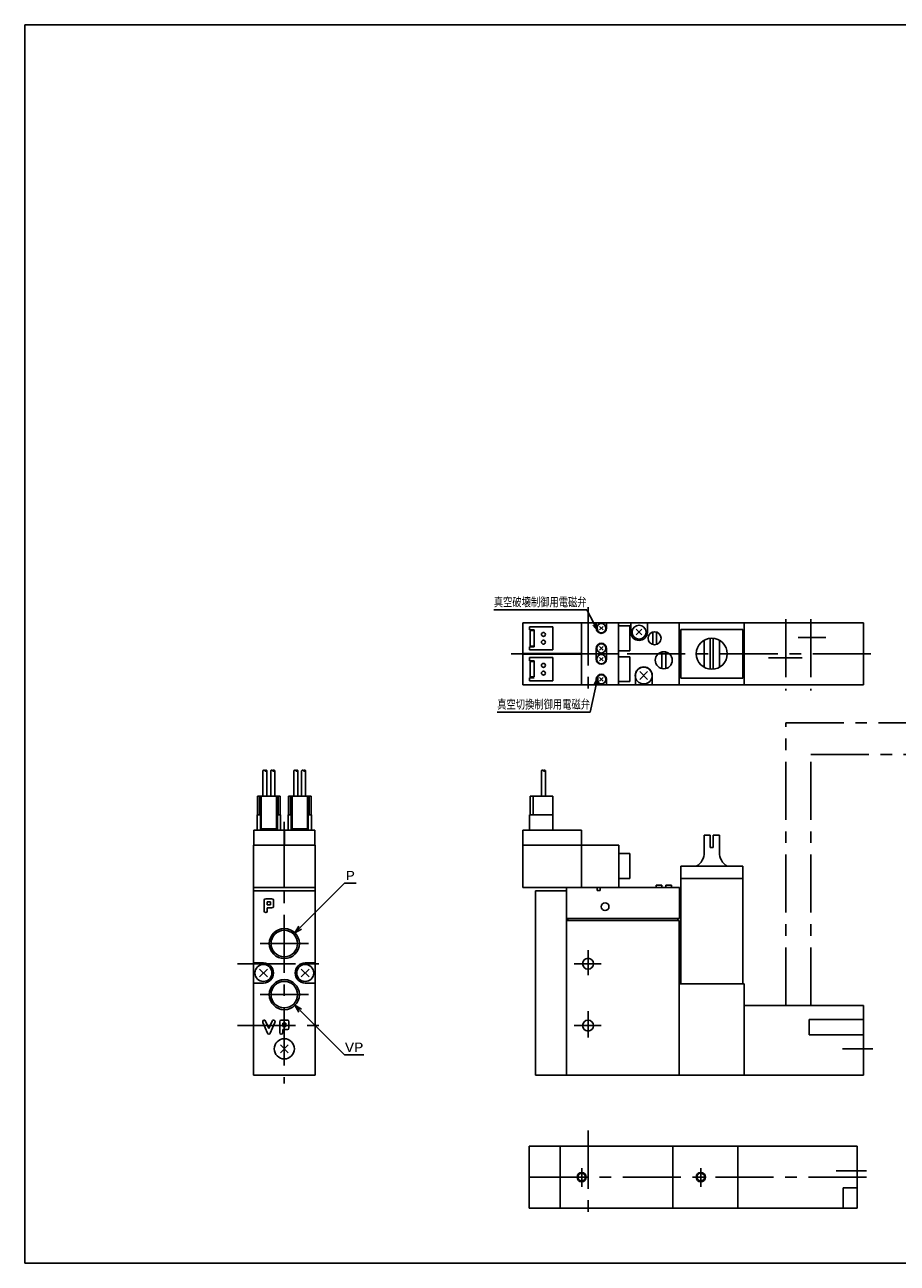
# Model space of a CAD drawing. Extents: x 20 to 584, y 10 to 410.
# Tile 1 of 2: x 20 to 302, y 10 to 410. Entities that reach past the tile are written whole.
import ezdxf
from ezdxf.enums import TextEntityAlignment as Align

# ---------------------------------------------------------------- set-up
doc = ezdxf.new("R2010")
doc.units = 0
doc.header["$LTSCALE"] = 15
doc.linetypes.add('CENTER', pattern=[2, 1.25, -0.25, 0.25, -0.25])
doc.layers.add('CSLAYER1', color=7, linetype='CONTINUOUS')
doc.styles.add('FX_FONT', font='monotxt', dxfattribs={"height": 1, "bigfont": 'bigfont'})

# ---------------------------------------------------------------- blocks, each defined once
blk = doc.blocks.new('FXDIM0000')
at = {"layer": 'CSLAYER1', "color": 3, "linetype": 'CONTINUOUS'}
for p, q in [((107.333171, 116.68276), (123.375545, 132.725134)), ((123.375545, 132.725134), (127.11881, 132.725134)), ((107.333171, 116.68276), (108.583171, 118.847823)), ((107.333171, 116.68276), (109.498234, 117.93276))]:
    blk.add_line(p, q, dxfattribs=at)
at = {"layer": 'CSLAYER1', "color": 3, "style": 'FX_FONT', "width": 1.5}
blk.add_text('P', height=3, dxfattribs=at).set_placement((123.747185, 133.725128), (126.747185, 133.725128), align=Align.FIT)
blk = doc.blocks.new('FXDIM0001')
at = {"layer": 'CSLAYER1', "color": 3, "linetype": 'CONTINUOUS'}
for p, q in [((107.333171, 93.302611), (123.375545, 77.260237)), ((107.333171, 93.302611), (109.498234, 92.052611)), ((107.333171, 93.302611), (108.583171, 91.137547)), ((123.375545, 77.260237), (129.565157, 77.260237))]:
    blk.add_line(p, q, dxfattribs=at)
at = {"layer": 'CSLAYER1', "color": 3, "style": 'FX_FONT', "width": 1.2}
blk.add_text('VP', height=3, dxfattribs=at).set_placement((123.470345, 78.260239), (129.470345, 78.260239), align=Align.FIT)
blk = doc.blocks.new('FXDIM0003')
at = {"layer": 'CSLAYER1', "color": 3, "linetype": 'CONTINUOUS'}
for p, q in [((201.702512, 221.069894), (171.597677, 221.069894)), ((205.244428, 214.230331), (201.702512, 221.069894)), ((205.244428, 214.230331), (203.559391, 216.077125)), ((205.244428, 214.230331), (204.70854, 216.67222))]:
    blk.add_line(p, q, dxfattribs=at)
at = {"layer": 'CSLAYER1', "color": 3, "style": 'FX_FONT', "width": 1.034483}
blk.add_text('真空破壊制御用電磁弁', height=3, dxfattribs=at).set_placement((171.597672, 221.869904), (201.597672, 221.869904), align=Align.FIT)
blk = doc.blocks.new('FXDIM0004')
at = {"layer": 'CSLAYER1', "color": 3, "linetype": 'CONTINUOUS'}
for p, q in [((205.244428, 199.268785), (202.801727, 188.032359)), ((205.244428, 199.268785), (204.099171, 197.046537)), ((205.244428, 199.268785), (205.36373, 196.771633)), ((202.801727, 188.032359), (172.69689, 188.032359))]:
    blk.add_line(p, q, dxfattribs=at)
at = {"layer": 'CSLAYER1', "color": 3, "style": 'FX_FONT', "width": 1.034483}
blk.add_text('真空切換制御用電磁弁', height=3, dxfattribs=at).set_placement((172.696884, 188.832367), (202.696884, 188.832367), align=Align.FIT)

msp = doc.modelspace()

# ---------------------------------------------------------------- linework, layer by layer
at = {"layer": 'CSLAYER1', "color": 7, "linetype": 'CONTINUOUS'}
for p, q in [((20, 10), (20, 410)), ((20, 410), (584, 410)), ((20, 10), (584, 10))]:
    msp.add_line(p, q, dxfattribs=at)
at = {"layer": 'CSLAYER1', "color": 3, "linetype": 'CENTER'}
for p, q in [((202.054335, 221.848721), (202.054335, 192.597578)), ((265.954335, 218.033106), (265.954335, 195.007954)), ((274.054335, 218.033106), (274.054335, 195.007954)), ((269.995856, 212.141762), (278.923976, 212.141762)), ((293.423987, 206.841762), (177.180005, 206.841762)), ((260.362885, 205.541762), (271.288084, 205.541762)), ((265.954335, 93.242685), (265.954335, 184.497504)), ((265.954335, 184.497504), (450.045783, 184.497504)), ((274.054335, 93.242685), (274.054335, 174.321742)), ((274.054335, 174.321742), (458.170783, 174.321742)), ((103.893096, 152.576857), (103.893096, 68.012103)), ((96.094908, 113.242685), (111.756507, 113.242685)), ((202.054335, 102.987038), (202.054335, 111.11334)), ((88.790478, 106.742685), (118.478204, 106.742685)), ((197.599801, 106.742685), (206.317107, 106.742685)), ((96.094908, 96.742685), (111.756507, 96.742685)), ((202.054335, 82.892911), (202.054335, 91.462465)), ((88.790478, 86.742685), (118.478204, 86.742685)), ((197.599801, 86.742685), (206.317107, 86.742685)), ((284.329367, 79.242685), (294.077497, 79.242685)), ((202.054335, 52.832671), (202.054335, 23.581528)), ((200.002217, 40.713092), (200.002217, 34.631186)), ((238.502217, 40.713092), (238.502217, 34.631186)), ((292.02538, 37.825712), (181.15659, 37.825712)), ((282.277249, 39.825712), (292.02538, 39.825712))]:
    msp.add_line(p, q, dxfattribs=at)
at = {"layer": 'CSLAYER1', "color": 3, "linetype": 'CONTINUOUS'}
for p, q in [((180.954335, 216.841762), (291.054335, 216.841762)), ((180.954335, 196.841762), (180.954335, 216.841762)), ((199.954335, 196.841762), (199.954335, 216.841762)), ((204.704335, 216.841762), (204.704335, 215.091762)), ((208.004335, 216.841762), (208.004335, 215.091762)), ((211.954335, 196.841762), (211.954335, 216.841762)), ((215.854335, 216.841762), (215.854335, 213.841762)), ((221.254335, 216.841762), (221.254335, 213.841762)), ((231.554335, 216.841762), (231.554335, 196.841762)), ((252.554335, 216.841762), (252.554335, 196.841762)), ((291.054335, 216.841762), (291.054335, 196.841762)), ((183.154335, 214.591762), (183.154335, 215.591762)), ((183.154335, 215.591762), (190.654335, 215.591762)), ((184.654335, 214.591762), (183.154335, 214.591762)), ((184.654335, 214.341762), (183.354335, 214.341762)), ((183.354335, 214.341762), (183.354335, 209.341762)), ((184.654335, 209.091762), (184.654335, 214.591762)), ((190.654335, 208.091762), (190.654335, 215.591762)), ((206.92002, 215.657447), (205.788649, 214.526077)), ((206.92002, 214.526077), (205.788649, 215.657447)), ((211.954335, 215.841762), (215.554335, 215.841762)), ((215.554335, 215.841762), (215.554335, 207.841762)), ((217.635096, 212.922523), (219.473573, 214.761001)), ((219.473573, 212.922523), (217.635096, 214.761001)), ((222.954335, 213.854223), (222.954335, 209.829301)), ((224.154335, 213.854223), (224.154335, 209.829301)), ((232.054335, 214.691762), (232.054335, 198.991762)), ((252.054335, 214.691762), (232.054335, 214.691762)), ((252.054335, 214.691762), (252.054335, 198.991762)), ((183.154335, 208.091762), (183.154335, 209.091762)), ((183.154335, 209.091762), (184.654335, 209.091762)), ((183.154335, 208.091762), (190.654335, 208.091762)), ((184.654335, 209.341762), (183.354335, 209.341762)), ((204.704335, 205.091762), (204.704335, 208.591762)), ((205.788649, 208.026077), (206.92002, 209.157447)), ((205.788649, 209.157447), (206.92002, 208.026077)), ((208.004335, 205.091762), (208.004335, 208.591762)), ((239.554335, 211.171889), (239.554335, 202.511635)), ((241.554335, 211.816699), (241.554335, 201.866825)), ((242.554335, 211.816699), (242.554335, 201.866825)), ((244.554335, 211.171889), (244.554335, 202.511635)), ((180.954335, 206.941762), (199.954335, 206.941762)), ((211.954335, 206.841762), (180.954335, 206.841762)), ((180.954335, 206.741762), (199.954335, 206.741762)), ((183.154335, 205.591762), (190.654335, 205.591762)), ((183.154335, 204.591762), (183.154335, 205.591762)), ((184.654335, 204.591762), (183.154335, 204.591762)), ((184.654335, 204.341762), (183.354335, 204.341762)), ((183.354335, 204.341762), (183.354335, 199.341762)), ((184.654335, 199.341762), (184.654335, 204.591762)), ((190.654335, 198.091762), (190.654335, 205.591762)), ((206.92002, 205.657447), (205.788649, 204.526077)), ((205.788649, 205.657447), (206.92002, 204.526077)), ((211.954335, 207.841762), (215.554335, 207.841762)), ((211.954335, 205.841762), (215.554335, 205.841762)), ((215.554335, 205.841762), (215.554335, 197.841762)), ((225.954335, 202.058015), (225.954335, 207.491762)), ((227.154335, 202.058015), (227.154335, 207.425509)), ((221.327127, 201.114554), (218.781542, 198.56897)), ((221.327127, 198.56897), (218.781542, 201.114554)), ((291.054335, 196.841762), (180.954335, 196.841762)), ((183.154335, 198.091762), (183.154335, 199.091762)), ((183.154335, 199.091762), (184.654335, 199.091762)), ((183.154335, 198.091762), (190.654335, 198.091762)), ((184.654335, 199.341762), (183.354335, 199.341762)), ((204.704335, 198.591762), (204.704335, 196.841762)), ((205.788649, 198.026077), (206.92002, 199.157447)), ((205.788649, 199.157447), (206.92002, 198.026077)), ((208.004335, 198.591762), (208.004335, 196.841762)), ((211.954335, 197.841762), (215.554335, 197.841762)), ((217.354335, 196.841762), (217.354335, 199.841762)), ((222.754335, 196.841762), (222.754335, 199.841762)), ((252.054335, 198.991762), (232.054335, 198.991762)), ((96.993096, 160.842685), (96.993096, 169.058481)), ((98.293096, 160.842685), (98.293096, 169.058481)), ((99.493096, 160.842685), (99.493096, 169.058481)), ((100.793096, 160.842685), (100.793096, 169.058481)), ((106.993096, 160.842685), (106.993096, 169.058481)), ((108.293096, 160.842685), (108.293096, 169.058481)), ((109.493096, 160.842685), (109.493096, 169.058481)), ((110.793096, 160.842685), (110.793096, 169.058481)), ((187.004335, 160.842685), (187.004335, 169.058481)), ((188.304335, 160.842685), (188.304335, 169.058481)), ((102.568096, 160.842685), (95.218096, 160.842685)), ((95.218096, 154.842685), (95.218096, 160.842685)), ((95.893096, 160.842685), (95.893096, 154.842685)), ((96.393096, 160.842685), (96.393096, 150.342685)), ((101.393096, 160.842685), (101.393096, 150.342685)), ((101.893096, 160.842685), (101.893096, 154.842685)), ((102.568096, 154.842685), (102.568096, 160.842685)), ((112.568096, 160.842685), (105.218096, 160.842685)), ((105.218096, 154.842685), (105.218096, 160.842685)), ((105.893096, 160.842685), (105.893096, 154.842685)), ((106.393096, 160.842685), (106.393096, 150.342685)), ((111.393096, 160.842685), (111.393096, 150.342685)), ((111.893096, 160.842685), (111.893096, 154.842685)), ((112.568096, 154.842685), (112.568096, 160.842685)), ((190.676743, 160.842685), (183.376743, 160.842685)), ((183.376743, 154.842685), (183.376743, 160.842685)), ((184.377151, 154.842685), (184.377151, 160.842685)), ((190.676743, 149.842685), (190.676743, 160.842685)), ((95.143096, 154.842685), (95.143096, 149.842685)), ((95.143096, 154.842685), (96.393096, 154.842685)), ((96.143096, 154.842685), (96.143096, 149.842685)), ((101.393096, 154.842685), (102.643096, 154.842685)), ((101.643096, 154.842685), (101.643096, 149.842685)), ((102.643096, 154.842685), (102.643096, 149.842685)), ((105.143096, 154.842685), (105.143096, 149.842685)), ((105.143096, 154.842685), (106.393096, 154.842685)), ((106.143096, 154.842685), (106.143096, 149.842685)), ((111.393096, 154.842685), (112.643096, 154.842685)), ((111.643096, 154.842685), (111.643096, 149.842685)), ((112.643096, 154.842685), (112.643096, 149.842685)), ((190.676743, 154.842685), (183.176743, 154.842685)), ((183.176743, 154.842685), (183.176743, 149.842685)), ((93.993096, 149.842685), (103.793096, 149.842685)), ((93.993096, 149.842685), (93.993096, 145.042685)), ((96.393096, 150.342685), (101.393096, 150.342685)), ((103.793096, 149.842685), (103.793096, 145.042685)), ((113.793096, 149.842685), (103.993096, 149.842685)), ((103.993096, 149.842685), (103.993096, 145.042685)), ((106.393096, 150.342685), (111.393096, 150.342685)), ((113.793096, 149.842685), (113.793096, 145.042685)), ((180.976743, 149.842685), (180.976743, 131.342685)), ((180.976743, 149.842685), (199.976743, 149.842685)), ((199.976743, 149.842685), (199.976743, 131.342685)), ((239.554335, 148.242685), (239.554335, 142.742685)), ((239.554335, 148.242685), (241.554335, 148.242685)), ((241.554335, 148.242685), (241.554335, 144.242685)), ((242.554335, 148.242685), (242.554335, 144.242685)), ((242.554335, 148.242685), (244.554335, 148.242685)), ((244.554335, 148.242685), (244.554335, 142.238322)), ((93.893096, 70.742685), (93.893096, 145.042685)), ((113.893096, 145.042685), (93.893096, 145.042685)), ((103.893096, 145.042685), (103.893096, 131.342685)), ((113.893096, 70.742685), (113.893096, 145.042685)), ((180.976743, 145.042685), (211.976743, 145.042685)), ((211.976743, 145.042685), (211.976743, 131.342685)), ((241.554335, 144.242685), (242.554335, 144.242685)), ((211.976743, 142.292685), (215.576743, 142.292685)), ((215.576743, 142.292685), (215.576743, 134.292685)), ((232.054335, 138.242685), (252.054335, 138.242685)), ((232.054335, 138.242685), (232.054335, 100.242685)), ((252.054335, 138.242685), (252.054335, 100.242685)), ((211.976743, 134.292685), (215.576743, 134.292685)), ((224.054335, 132.098226), (225.954335, 132.098226)), ((224.054335, 132.098226), (224.054335, 131.342685)), ((225.954335, 132.098226), (225.954335, 131.342685)), ((229.054335, 132.098226), (227.154335, 132.098226)), ((227.154335, 132.098226), (227.154335, 131.342685)), ((229.054335, 132.098226), (229.054335, 131.342685)), ((232.054335, 134.242685), (252.054335, 134.242685)), ((113.893096, 131.342685), (93.893096, 131.342685)), ((113.893096, 130.242685), (93.893096, 130.242685)), ((231.576743, 131.342685), (180.976743, 131.342685)), ((185.054335, 130.242685), (185.054335, 70.742685)), ((185.054335, 130.242685), (195.054335, 130.242685)), ((195.054335, 130.242685), (195.054335, 70.742685)), ((195.076743, 131.342685), (195.076743, 121.342685)), ((204.976743, 131.342685), (204.976743, 130.342685)), ((204.976743, 130.342685), (205.976743, 130.342685)), ((205.976743, 131.342685), (205.976743, 130.342685)), ((231.576743, 131.342685), (231.576743, 121.342685)), ((97.393096, 127.242685), (97.393096, 123.742685)), ((97.893096, 127.742685), (99.893096, 127.742685)), ((98.393096, 126.742685), (99.393096, 126.742685)), ((98.393096, 126.742685), (98.393096, 125.742685)), ((98.393096, 125.742685), (99.393096, 125.742685)), ((98.393096, 124.742685), (99.893096, 124.742685)), ((98.393096, 124.742685), (98.393096, 123.742685)), ((99.393096, 126.742685), (99.393096, 125.742685)), ((100.393096, 127.242685), (100.393096, 125.242685)), ((231.554335, 120.742685), (195.054335, 120.742685)), ((231.576743, 121.342685), (195.076743, 121.342685)), ((195.554335, 120.742685), (195.554335, 121.342685)), ((231.054335, 121.342685), (231.054335, 120.742685)), ((231.554335, 120.742685), (231.554335, 70.742685)), ((97.143096, 106.992685), (93.893096, 106.992685)), ((98.415889, 105.015478), (95.870304, 102.469893)), ((98.415889, 102.469893), (95.870304, 105.015478)), ((111.915889, 105.015478), (109.370304, 102.469893)), ((111.915889, 102.469893), (109.370304, 105.015478)), ((113.893096, 106.992685), (110.643096, 106.992685)), ((93.893096, 100.492685), (97.143096, 100.492685)), ((110.643096, 100.492685), (113.893096, 100.492685)), ((231.554335, 100.242685), (252.554335, 100.242685)), ((252.554335, 70.742685), (252.554335, 100.242685)), ((291.054335, 93.242685), (252.554335, 93.242685)), ((291.054335, 93.242685), (291.054335, 70.742685)), ((97.852669, 88.189645), (98.893096, 85.761981)), ((99.933524, 88.189645), (98.893096, 85.761981)), ((104.893096, 88.492685), (102.893096, 88.492685)), ((291.054335, 88.742685), (273.554335, 88.742685)), ((273.554335, 83.742685), (273.554335, 88.742685)), ((96.933524, 87.795726), (98.433524, 84.295726)), ((100.852669, 87.795726), (99.352669, 84.295726)), ((102.393096, 84.492685), (102.393096, 87.992685)), ((104.393096, 87.492685), (103.393096, 87.492685)), ((103.393096, 86.492685), (103.393096, 87.492685)), ((104.393096, 86.492685), (103.393096, 86.492685)), ((104.893096, 85.492685), (103.393096, 85.492685)), ((103.393096, 85.492685), (103.393096, 84.492685)), ((104.393096, 86.492685), (104.393096, 87.492685)), ((105.393096, 85.992685), (105.393096, 87.992685)), ((105.165889, 80.515478), (102.620304, 77.969893)), ((105.165889, 77.969893), (102.620304, 80.515478)), ((291.054335, 83.742685), (273.554335, 83.742685)), ((93.893096, 70.742685), (113.893096, 70.742685)), ((185.054335, 70.742685), (291.054335, 70.742685)), ((183.002217, 47.825712), (289.002217, 47.825712)), ((183.002217, 47.825712), (183.002217, 27.825712)), ((193.002217, 47.825712), (193.002217, 27.825712)), ((229.502217, 47.825712), (229.502217, 27.825712)), ((250.502217, 47.825712), (250.502217, 27.825712)), ((289.002217, 47.825712), (289.002217, 27.825712)), ((284.502217, 27.825712), (284.502217, 34.325712)), ((289.002217, 34.325712), (284.502217, 34.325712)), ((289.002217, 27.825712), (183.002217, 27.825712))]:
    msp.add_line(p, q, dxfattribs=at)
for points in [[(97.643096, 169.058481), (97.64186, 169.072579), (97.638159, 169.086569), (97.632022, 169.100346), (97.623497, 169.113804), (97.612647, 169.126841), (97.599555, 169.139357), (97.584321, 169.151259), (97.567061, 169.162454), (97.547906, 169.172858), (97.527002, 169.182391), (97.504509, 169.190981), (97.480596, 169.198563), (97.455447, 169.205079), (97.429253, 169.210479), (97.402213, 169.214722), (97.374532, 169.217777), (97.346422, 169.219619), (97.318096, 169.220234), (97.289771, 169.219619), (97.261661, 169.217777), (97.23398, 169.214722), (97.20694, 169.210479), (97.180746, 169.205079), (97.155596, 169.198563), (97.131684, 169.190981), (97.109191, 169.182391), (97.088287, 169.172858), (97.069132, 169.162454), (97.051872, 169.151259), (97.036638, 169.139357), (97.023546, 169.126841), (97.012696, 169.113804), (97.004171, 169.100346), (96.998034, 169.086569), (96.994333, 169.072579), (96.993096, 169.058481)], [(97.643096, 169.058481), (97.644333, 169.044383), (97.648034, 169.030393), (97.654171, 169.016616), (97.662696, 169.003158), (97.673546, 168.990121), (97.686638, 168.977604), (97.701872, 168.965703), (97.719132, 168.954508), (97.738287, 168.944104), (97.759191, 168.934571), (97.781684, 168.92598), (97.805596, 168.918398), (97.830746, 168.911883), (97.85694, 168.906482), (97.88398, 168.902239), (97.911661, 168.899185), (97.939771, 168.897343), (97.968096, 168.896728), (97.996422, 168.897343), (98.024532, 168.899185), (98.052213, 168.902239), (98.079253, 168.906482), (98.105447, 168.911883), (98.130596, 168.918398), (98.154509, 168.92598), (98.177002, 168.934571), (98.197906, 168.944104), (98.217061, 168.954508), (98.234321, 168.965703), (98.249555, 168.977604), (98.262647, 168.990121), (98.273497, 169.003158), (98.282022, 169.016616), (98.288159, 169.030393), (98.29186, 169.044383), (98.293096, 169.058481), (98.29186, 169.072579), (98.288159, 169.086569), (98.282022, 169.100346), (98.273497, 169.113804), (98.262647, 169.126841), (98.249555, 169.139357), (98.234321, 169.151259), (98.217061, 169.162454), (98.197906, 169.172858), (98.177002, 169.182391), (98.154509, 169.190981), (98.130596, 169.198563), (98.105447, 169.205079), (98.079253, 169.210479), (98.052213, 169.214722), (98.024532, 169.217777), (97.996422, 169.219619), (97.968096, 169.220234), (97.939771, 169.219619), (97.911661, 169.217777), (97.88398, 169.214722), (97.85694, 169.210479), (97.830746, 169.205079), (97.805596, 169.198563), (97.781684, 169.190981), (97.759191, 169.182391), (97.738287, 169.172858), (97.719132, 169.162454), (97.701872, 169.151259), (97.686638, 169.139357), (97.673546, 169.126841), (97.662696, 169.113804), (97.654171, 169.100346), (97.648034, 169.086569), (97.644333, 169.072579), (97.643096, 169.058481)], [(100.143096, 169.058481), (100.14186, 169.072579), (100.138159, 169.086569), (100.132022, 169.100346), (100.123497, 169.113804), (100.112647, 169.126841), (100.099555, 169.139357), (100.084321, 169.151259), (100.067061, 169.162454), (100.047906, 169.172858), (100.027002, 169.182391), (100.004509, 169.190981), (99.980596, 169.198563), (99.955447, 169.205079), (99.929253, 169.210479), (99.902213, 169.214722), (99.874532, 169.217777), (99.846422, 169.219619), (99.818096, 169.220234), (99.789771, 169.219619), (99.761661, 169.217777), (99.73398, 169.214722), (99.70694, 169.210479), (99.680746, 169.205079), (99.655596, 169.198563), (99.631684, 169.190981), (99.609191, 169.182391), (99.588287, 169.172858), (99.569132, 169.162454), (99.551872, 169.151259), (99.536638, 169.139357), (99.523546, 169.126841), (99.512696, 169.113804), (99.504171, 169.100346), (99.498034, 169.086569), (99.494333, 169.072579), (99.493096, 169.058481)], [(100.143096, 169.058481), (100.144333, 169.044383), (100.148034, 169.030393), (100.154171, 169.016616), (100.162696, 169.003158), (100.173546, 168.990121), (100.186638, 168.977604), (100.201872, 168.965703), (100.219132, 168.954508), (100.238287, 168.944104), (100.259191, 168.934571), (100.281684, 168.92598), (100.305596, 168.918398), (100.330746, 168.911883), (100.35694, 168.906482), (100.38398, 168.902239), (100.411661, 168.899185), (100.439771, 168.897343), (100.468096, 168.896728), (100.496422, 168.897343), (100.524532, 168.899185), (100.552213, 168.902239), (100.579253, 168.906482), (100.605447, 168.911883), (100.630596, 168.918398), (100.654509, 168.92598), (100.677002, 168.934571), (100.697906, 168.944104), (100.717061, 168.954508), (100.734321, 168.965703), (100.749555, 168.977604), (100.762647, 168.990121), (100.773497, 169.003158), (100.782022, 169.016616), (100.788159, 169.030393), (100.79186, 169.044383), (100.793096, 169.058481), (100.79186, 169.072579), (100.788159, 169.086569), (100.782022, 169.100346), (100.773497, 169.113804), (100.762647, 169.126841), (100.749555, 169.139357), (100.734321, 169.151259), (100.717061, 169.162454), (100.697906, 169.172858), (100.677002, 169.182391), (100.654509, 169.190981), (100.630596, 169.198563), (100.605447, 169.205079), (100.579253, 169.210479), (100.552213, 169.214722), (100.524532, 169.217777), (100.496422, 169.219619), (100.468096, 169.220234), (100.439771, 169.219619), (100.411661, 169.217777), (100.38398, 169.214722), (100.35694, 169.210479), (100.330746, 169.205079), (100.305596, 169.198563), (100.281684, 169.190981), (100.259191, 169.182391), (100.238287, 169.172858), (100.219132, 169.162454), (100.201872, 169.151259), (100.186638, 169.139357), (100.173546, 169.126841), (100.162696, 169.113804), (100.154171, 169.100346), (100.148034, 169.086569), (100.144333, 169.072579), (100.143096, 169.058481)], [(107.643096, 169.058481), (107.64186, 169.072579), (107.638159, 169.086569), (107.632022, 169.100346), (107.623497, 169.113804), (107.612647, 169.126841), (107.599555, 169.139357), (107.584321, 169.151259), (107.567061, 169.162454), (107.547906, 169.172858), (107.527002, 169.182391), (107.504509, 169.190981), (107.480596, 169.198563), (107.455447, 169.205079), (107.429253, 169.210479), (107.402213, 169.214722), (107.374532, 169.217777), (107.346422, 169.219619), (107.318096, 169.220234), (107.289771, 169.219619), (107.261661, 169.217777), (107.23398, 169.214722), (107.20694, 169.210479), (107.180746, 169.205079), (107.155596, 169.198563), (107.131684, 169.190981), (107.109191, 169.182391), (107.088287, 169.172858), (107.069132, 169.162454), (107.051872, 169.151259), (107.036638, 169.139357), (107.023546, 169.126841), (107.012696, 169.113804), (107.004171, 169.100346), (106.998034, 169.086569), (106.994333, 169.072579), (106.993096, 169.058481)], [(107.643096, 169.058481), (107.644333, 169.044383), (107.648034, 169.030393), (107.654171, 169.016616), (107.662696, 169.003158), (107.673546, 168.990121), (107.686638, 168.977604), (107.701872, 168.965703), (107.719132, 168.954508), (107.738287, 168.944104), (107.759191, 168.934571), (107.781684, 168.92598), (107.805596, 168.918398), (107.830746, 168.911883), (107.85694, 168.906482), (107.88398, 168.902239), (107.911661, 168.899185), (107.939771, 168.897343), (107.968096, 168.896728), (107.996422, 168.897343), (108.024532, 168.899185), (108.052213, 168.902239), (108.079253, 168.906482), (108.105447, 168.911883), (108.130596, 168.918398), (108.154509, 168.92598), (108.177002, 168.934571), (108.197906, 168.944104), (108.217061, 168.954508), (108.234321, 168.965703), (108.249555, 168.977604), (108.262647, 168.990121), (108.273497, 169.003158), (108.282022, 169.016616), (108.288159, 169.030393), (108.29186, 169.044383), (108.293096, 169.058481), (108.29186, 169.072579), (108.288159, 169.086569), (108.282022, 169.100346), (108.273497, 169.113804), (108.262647, 169.126841), (108.249555, 169.139357), (108.234321, 169.151259), (108.217061, 169.162454), (108.197906, 169.172858), (108.177002, 169.182391), (108.154509, 169.190981), (108.130596, 169.198563), (108.105447, 169.205079), (108.079253, 169.210479), (108.052213, 169.214722), (108.024532, 169.217777), (107.996422, 169.219619), (107.968096, 169.220234), (107.939771, 169.219619), (107.911661, 169.217777), (107.88398, 169.214722), (107.85694, 169.210479), (107.830746, 169.205079), (107.805596, 169.198563), (107.781684, 169.190981), (107.759191, 169.182391), (107.738287, 169.172858), (107.719132, 169.162454), (107.701872, 169.151259), (107.686638, 169.139357), (107.673546, 169.126841), (107.662696, 169.113804), (107.654171, 169.100346), (107.648034, 169.086569), (107.644333, 169.072579), (107.643096, 169.058481)], [(110.143096, 169.058481), (110.14186, 169.072579), (110.138159, 169.086569), (110.132022, 169.100346), (110.123497, 169.113804), (110.112647, 169.126841), (110.099555, 169.139357), (110.084321, 169.151259), (110.067061, 169.162454), (110.047906, 169.172858), (110.027002, 169.182391), (110.004509, 169.190981), (109.980596, 169.198563), (109.955447, 169.205079), (109.929253, 169.210479), (109.902213, 169.214722), (109.874532, 169.217777), (109.846422, 169.219619), (109.818096, 169.220234), (109.789771, 169.219619), (109.761661, 169.217777), (109.73398, 169.214722), (109.70694, 169.210479), (109.680746, 169.205079), (109.655596, 169.198563), (109.631684, 169.190981), (109.609191, 169.182391), (109.588287, 169.172858), (109.569132, 169.162454), (109.551872, 169.151259), (109.536638, 169.139357), (109.523546, 169.126841), (109.512696, 169.113804), (109.504171, 169.100346), (109.498034, 169.086569), (109.494333, 169.072579), (109.493096, 169.058481)], [(110.143096, 169.058481), (110.144333, 169.044383), (110.148034, 169.030393), (110.154171, 169.016616), (110.162696, 169.003158), (110.173546, 168.990121), (110.186638, 168.977604), (110.201872, 168.965703), (110.219132, 168.954508), (110.238287, 168.944104), (110.259191, 168.934571), (110.281684, 168.92598), (110.305596, 168.918398), (110.330746, 168.911883), (110.35694, 168.906482), (110.38398, 168.902239), (110.411661, 168.899185), (110.439771, 168.897343), (110.468096, 168.896728), (110.496422, 168.897343), (110.524532, 168.899185), (110.552213, 168.902239), (110.579253, 168.906482), (110.605447, 168.911883), (110.630596, 168.918398), (110.654509, 168.92598), (110.677002, 168.934571), (110.697906, 168.944104), (110.717061, 168.954508), (110.734321, 168.965703), (110.749555, 168.977604), (110.762647, 168.990121), (110.773497, 169.003158), (110.782022, 169.016616), (110.788159, 169.030393), (110.79186, 169.044383), (110.793096, 169.058481), (110.79186, 169.072579), (110.788159, 169.086569), (110.782022, 169.100346), (110.773497, 169.113804), (110.762647, 169.126841), (110.749555, 169.139357), (110.734321, 169.151259), (110.717061, 169.162454), (110.697906, 169.172858), (110.677002, 169.182391), (110.654509, 169.190981), (110.630596, 169.198563), (110.605447, 169.205079), (110.579253, 169.210479), (110.552213, 169.214722), (110.524532, 169.217777), (110.496422, 169.219619), (110.468096, 169.220234), (110.439771, 169.219619), (110.411661, 169.217777), (110.38398, 169.214722), (110.35694, 169.210479), (110.330746, 169.205079), (110.305596, 169.198563), (110.281684, 169.190981), (110.259191, 169.182391), (110.238287, 169.172858), (110.219132, 169.162454), (110.201872, 169.151259), (110.186638, 169.139357), (110.173546, 169.126841), (110.162696, 169.113804), (110.154171, 169.100346), (110.148034, 169.086569), (110.144333, 169.072579), (110.143096, 169.058481)], [(187.654335, 169.058481), (187.653098, 169.072579), (187.649397, 169.086569), (187.64326, 169.100346), (187.634735, 169.113804), (187.623885, 169.126841), (187.610793, 169.139357), (187.595559, 169.151259), (187.578299, 169.162454), (187.559144, 169.172858), (187.538241, 169.182391), (187.515747, 169.190981), (187.491835, 169.198563), (187.466685, 169.205079), (187.440491, 169.210479), (187.413451, 169.214722), (187.38577, 169.217777), (187.35766, 169.219619), (187.329335, 169.220234), (187.301009, 169.219619), (187.272899, 169.217777), (187.245218, 169.214722), (187.218178, 169.210479), (187.191984, 169.205079), (187.166835, 169.198563), (187.142922, 169.190981), (187.120429, 169.182391), (187.099525, 169.172858), (187.08037, 169.162454), (187.06311, 169.151259), (187.047876, 169.139357), (187.034785, 169.126841), (187.023934, 169.113804), (187.015409, 169.100346), (187.009272, 169.086569), (187.005571, 169.072579), (187.004335, 169.058481)], [(187.654335, 169.058481), (187.655571, 169.044383), (187.659272, 169.030393), (187.665409, 169.016616), (187.673934, 169.003158), (187.684785, 168.990121), (187.697876, 168.977604), (187.71311, 168.965703), (187.73037, 168.954508), (187.749525, 168.944104), (187.770429, 168.934571), (187.792922, 168.92598), (187.816835, 168.918398), (187.841984, 168.911883), (187.868178, 168.906482), (187.895218, 168.902239), (187.922899, 168.899185), (187.951009, 168.897343), (187.979335, 168.896728), (188.00766, 168.897343), (188.03577, 168.899185), (188.063451, 168.902239), (188.090491, 168.906482), (188.116685, 168.911883), (188.141835, 168.918398), (188.165747, 168.92598), (188.188241, 168.934571), (188.209144, 168.944104), (188.228299, 168.954508), (188.245559, 168.965703), (188.260793, 168.977604), (188.273885, 168.990121), (188.284735, 169.003158), (188.29326, 169.016616), (188.299397, 169.030393), (188.303098, 169.044383), (188.304335, 169.058481), (188.303098, 169.072579), (188.299397, 169.086569), (188.29326, 169.100346), (188.284735, 169.113804), (188.273885, 169.126841), (188.260793, 169.139357), (188.245559, 169.151259), (188.228299, 169.162454), (188.209144, 169.172858), (188.188241, 169.182391), (188.165747, 169.190981), (188.141835, 169.198563), (188.116685, 169.205079), (188.090491, 169.210479), (188.063451, 169.214722), (188.03577, 169.217777), (188.00766, 169.219619), (187.979335, 169.220234), (187.951009, 169.219619), (187.922899, 169.217777), (187.895218, 169.214722), (187.868178, 169.210479), (187.841984, 169.205079), (187.816835, 169.198563), (187.792922, 169.190981), (187.770429, 169.182391), (187.749525, 169.172858), (187.73037, 169.162454), (187.71311, 169.151259), (187.697876, 169.139357), (187.684785, 169.126841), (187.673934, 169.113804), (187.665409, 169.100346), (187.659272, 169.086569), (187.655571, 169.072579), (187.654335, 169.058481)]]:
    msp.add_lwpolyline(points, dxfattribs=at)
for centre, radius in [((206.354335, 215.091762), 1.5), ((218.554335, 213.841762), 2.25), ((187.654335, 213.091762), 0.65), ((223.554335, 211.841762), 2.1), ((187.654335, 210.591762), 0.65), ((206.354335, 208.591762), 1.5), ((242.054335, 206.841762), 5), ((206.354335, 205.091762), 1.5), ((226.554335, 204.741762), 2.75), ((187.654335, 203.091762), 0.65), ((187.654335, 200.591762), 0.65), ((206.354335, 198.591762), 1.5), ((220.054335, 199.841762), 2.75), ((207.576743, 125.142685), 1.25), ((103.893096, 113.242685), 4.865), ((103.893096, 113.242685), 4.285), ((202.054335, 106.742685), 1.75), ((97.143096, 103.742685), 2.75), ((110.643096, 103.742685), 2.75), ((103.893096, 96.742685), 4.865), ((103.893096, 96.742685), 4.285), ((202.054335, 86.742685), 1.75), ((103.893096, 79.242685), 3.25), ((200.002217, 37.825712), 1.5), ((200.002217, 37.825712), 1.25), ((238.502217, 37.825712), 1.5), ((238.502217, 37.825712), 1.25)]:
    msp.add_circle(centre, radius, dxfattribs=at)
for centre, radius, start, end in [((206.354335, 215.091762), 1.65, 180, 360), ((218.554335, 213.841762), 2.7, 180, 360), ((206.354335, 208.591762), 1.65, 0, 180), ((206.354335, 205.091762), 1.65, 180, 360), ((206.354335, 198.591762), 1.65, 0, 180), ((220.054335, 199.841762), 2.7, 0, 180), ((234.708261, 142.490504), 4.85263, -61.088099, 2.97889), ((249.400408, 142.490504), 4.85263, 177.02111, 241.088099), ((97.893096, 127.242685), 0.5, 90, 180), ((99.893096, 127.242685), 0.5, 0, 90), ((99.893096, 125.242685), 0.5, 270, 360), ((97.893096, 123.742685), 0.5, 180, 360), ((97.143096, 103.742685), 3.25, -90, 90), ((110.643096, 103.742685), 3.25, 90, 270), ((97.393096, 87.992685), 0.5, 23.198591, 203.198591), ((100.393096, 87.992685), 0.5, -23.198591, 156.801409), ((102.893096, 87.992685), 0.5, 90, 180), ((104.893096, 87.992685), 0.5, 0, 90), ((98.893096, 84.492685), 0.5, 203.198591, 336.801409), ((102.893096, 84.492685), 0.5, 180, 360), ((104.893096, 85.992685), 0.5, 270, 360)]:
    msp.add_arc(centre, radius, start, end, dxfattribs=at)
at = {"layer": 'CSLAYER1', "color": 3}
for p in [(274.054335, 212.141762), (265.954335, 205.541762), (265.954335, 93.242685), (274.054335, 93.242685)]:
    msp.add_point(p, dxfattribs=at)

# ---------------------------------------------------------------- block references
at = {"layer": 'CSLAYER1'}
for name in ['FXDIM0003', 'FXDIM0004', 'FXDIM0000', 'FXDIM0001']:
    msp.add_blockref(name, (0, 0), dxfattribs=at)

doc.saveas('drawing.dxf')
